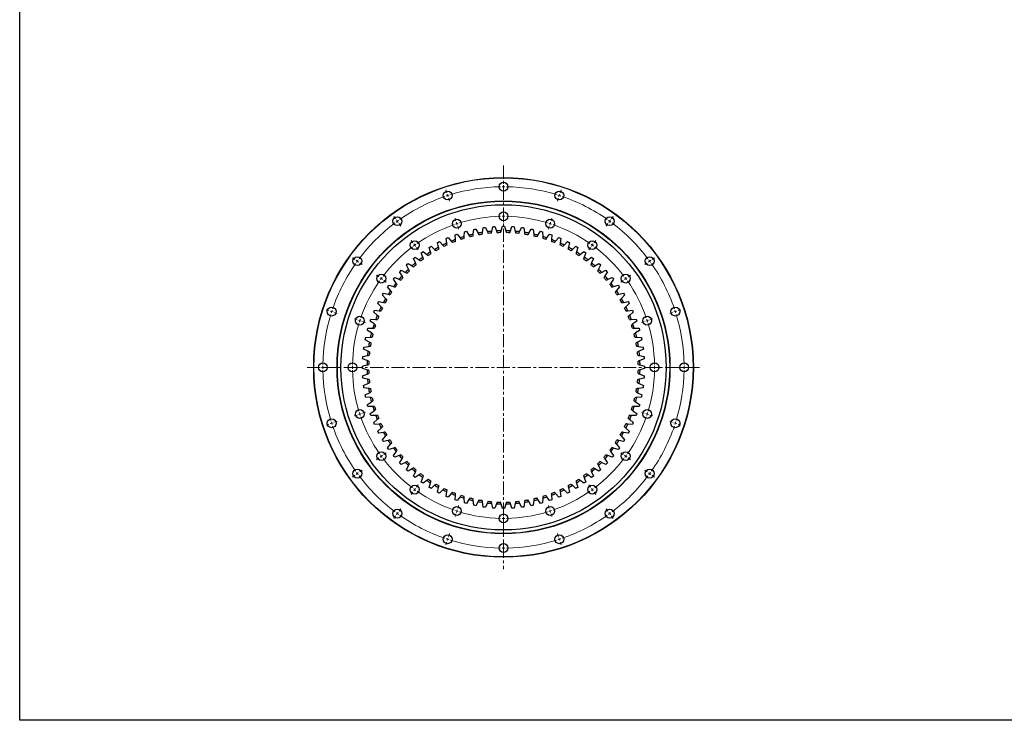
# Model space of a CAD drawing. Header units: millimetres. Extents: x -84 to 3240, y 8367 to 10823.
# Tile 1 of 7: x -84 to 1578, y 8367 to 9549. Entities that reach past the tile are written whole.
import ezdxf

# ---------------------------------------------------------------- set-up
doc = ezdxf.new("R2010")
doc.units = ezdxf.units.MM
doc.header["$LTSCALE"] = 10
doc.linetypes.add('CENTER', pattern=[10.16, 6.35, -1.27, 1.27, -1.27])

msp = doc.modelspace()

# ---------------------------------------------------------------- linework, layer by layer
at = {"linetype": 'CENTER', "lineweight": 18, "ltscale": 0.35}
for p, q in [((732.5, 9303.3), (732.5, 8621.9)), ((400.9, 8962.6), (1064, 8962.6))]:
    msp.add_line(p, q, dxfattribs=at)
at = {"color": 0, "linetype": 'Continuous', "lineweight": 18}
for p, q in [((732.5, 9272.6), (732.5, 9277.6)), ((636.7, 9257.4), (635.1, 9262.2)), ((732.5, 9267.6), (732.5, 9270.1)), ((732.5, 9267.6), (732.5, 9265.1)), ((732.5, 9262.6), (732.5, 9257.6)), ((828.2, 9257.4), (829.8, 9262.2)), ((638.2, 9252.7), (637.4, 9255)), ((638.2, 9252.7), (639, 9250.3)), ((639.7, 9247.9), (641.3, 9243.1)), ((825.2, 9247.9), (823.6, 9243.1)), ((826.7, 9252.7), (825.9, 9250.3)), ((826.7, 9252.7), (827.5, 9255)), ((732.5, 9222.6), (732.5, 9227.6)), ((550.2, 9213.4), (547.3, 9217.4)), ((553.2, 9209.3), (551.7, 9211.4)), ((553.2, 9209.3), (554.6, 9207.3)), ((652.1, 9209.9), (650.6, 9214.6)), ((732.5, 9217.6), (732.5, 9220.1)), ((732.5, 9217.6), (732.5, 9215.1)), ((732.5, 9212.6), (732.5, 9207.6)), ((812.8, 9209.9), (814.3, 9214.6)), ((911.7, 9209.3), (910.3, 9207.3)), ((911.7, 9209.3), (913.2, 9211.4)), ((914.7, 9213.4), (917.6, 9217.4)), ((556.1, 9205.3), (559.1, 9201.2)), ((653.7, 9205.1), (652.9, 9207.5)), ((653.7, 9205.1), (654.4, 9202.7)), ((655.2, 9200.3), (656.7, 9195.6)), ((809.7, 9200.3), (808.2, 9195.6)), ((811.3, 9205.1), (810.5, 9202.7)), ((811.3, 9205.1), (812, 9207.5)), ((908.8, 9205.3), (905.8, 9201.2)), ((579.6, 9172.9), (576.7, 9177)), ((885.3, 9172.9), (888.2, 9177)), ((582.6, 9168.9), (581.1, 9170.9)), ((582.6, 9168.9), (584, 9166.9)), ((585.5, 9164.8), (588.4, 9160.8)), ((879.4, 9164.8), (876.5, 9160.8)), ((882.3, 9168.9), (880.9, 9166.9)), ((882.3, 9168.9), (883.8, 9170.9)), ((481.7, 9144.8), (477.6, 9147.7)), ((485.7, 9141.9), (483.7, 9143.3)), ((979.2, 9141.9), (981.2, 9143.3)), ((983.2, 9144.8), (987.3, 9147.7)), ((485.7, 9141.9), (487.7, 9140.4)), ((489.7, 9138.9), (493.8, 9136)), ((975.2, 9138.9), (971.1, 9136)), ((979.2, 9141.9), (977.2, 9140.4)), ((522.1, 9115.4), (518.1, 9118.3)), ((526.2, 9112.5), (524.1, 9113.9)), ((526.2, 9112.5), (528.2, 9111)), ((530.2, 9109.5), (534.2, 9106.6)), ((934.7, 9109.5), (930.7, 9106.6)), ((938.8, 9112.5), (936.7, 9111)), ((938.8, 9112.5), (940.8, 9113.9)), ((942.8, 9115.4), (946.8, 9118.3)), ((437.6, 9058.4), (432.9, 9059.9)), ((1027.3, 9058.4), (1032, 9059.9)), ((442.4, 9056.8), (440, 9057.6)), ((442.4, 9056.8), (444.8, 9056.1)), ((447.1, 9055.3), (451.9, 9053.7)), ((485.2, 9042.9), (480.4, 9044.5)), ((979.7, 9042.9), (984.5, 9044.5)), ((1017.8, 9055.3), (1013, 9053.7)), ((1022.5, 9056.8), (1020.1, 9056.1)), ((1022.5, 9056.8), (1024.9, 9057.6)), ((489.9, 9041.4), (487.6, 9042.2)), ((489.9, 9041.4), (492.3, 9040.6)), ((494.7, 9039.8), (499.4, 9038.3)), ((970.2, 9039.8), (965.5, 9038.3)), ((975, 9041.4), (972.6, 9040.6)), ((975, 9041.4), (977.4, 9042.2)), ((422.5, 8962.6), (417.5, 8962.6)), ((427.5, 8962.6), (425, 8962.6)), ((427.5, 8962.6), (430, 8962.6)), ((432.5, 8962.6), (437.5, 8962.6)), ((472.5, 8962.6), (467.5, 8962.6)), ((477.5, 8962.6), (475, 8962.6)), ((477.5, 8962.6), (480, 8962.6)), ((482.5, 8962.6), (487.5, 8962.6)), ((982.5, 8962.6), (977.5, 8962.6)), ((987.5, 8962.6), (985, 8962.6)), ((987.5, 8962.6), (990, 8962.6)), ((992.5, 8962.6), (997.5, 8962.6)), ((1032.5, 8962.6), (1027.5, 8962.6)), ((1037.5, 8962.6), (1035, 8962.6)), ((1037.5, 8962.6), (1040, 8962.6)), ((1042.5, 8962.6), (1047.5, 8962.6)), ((485.2, 8882.2), (480.4, 8880.7)), ((489.9, 8883.8), (487.6, 8883)), ((489.9, 8883.8), (492.3, 8884.6)), ((494.7, 8885.3), (499.4, 8886.9)), ((970.2, 8885.3), (965.5, 8886.9)), ((975, 8883.8), (972.6, 8884.6)), ((975, 8883.8), (977.4, 8883)), ((979.7, 8882.2), (984.5, 8880.7)), ((437.6, 8866.8), (432.9, 8865.2)), ((442.4, 8868.3), (440, 8867.6)), ((442.4, 8868.3), (444.8, 8869.1)), ((447.1, 8869.9), (451.9, 8871.4)), ((1017.8, 8869.9), (1013, 8871.4)), ((1022.5, 8868.3), (1020.1, 8869.1)), ((1022.5, 8868.3), (1024.9, 8867.6)), ((1027.3, 8866.8), (1032, 8865.2)), ((522.1, 8809.8), (518.1, 8806.8)), ((526.2, 8812.7), (524.1, 8811.2)), ((526.2, 8812.7), (528.2, 8814.2)), ((530.2, 8815.6), (534.2, 8818.6)), ((934.7, 8815.6), (930.7, 8818.6)), ((938.8, 8812.7), (936.7, 8814.2)), ((938.8, 8812.7), (940.8, 8811.2)), ((942.8, 8809.8), (946.8, 8806.8)), ((481.7, 8780.4), (477.6, 8777.4)), ((485.7, 8783.3), (483.7, 8781.8)), ((485.7, 8783.3), (487.7, 8784.8)), ((489.7, 8786.2), (493.8, 8789.2)), ((975.2, 8786.2), (971.1, 8789.2)), ((979.2, 8783.3), (977.2, 8784.8)), ((979.2, 8783.3), (981.2, 8781.8)), ((983.2, 8780.4), (987.3, 8777.4)), ((585.5, 8760.3), (588.4, 8764.4)), ((879.4, 8760.3), (876.5, 8764.4)), ((579.6, 8752.2), (576.7, 8748.2)), ((582.6, 8756.3), (581.1, 8754.3)), ((582.6, 8756.3), (584, 8758.3)), ((882.3, 8756.3), (880.9, 8758.3)), ((882.3, 8756.3), (883.8, 8754.3)), ((885.3, 8752.2), (888.2, 8748.2)), ((655.2, 8724.8), (656.7, 8729.6)), ((809.7, 8724.8), (808.2, 8729.6)), ((550.2, 8711.8), (547.3, 8707.7)), ((553.2, 8715.8), (551.7, 8713.8)), ((553.2, 8715.8), (554.6, 8717.9)), ((556.1, 8719.9), (559.1, 8723.9)), ((652.1, 8715.3), (650.6, 8710.6)), ((653.7, 8720.1), (652.9, 8717.7)), ((653.7, 8720.1), (654.4, 8722.4)), ((732.5, 8712.6), (732.5, 8717.6)), ((732.5, 8707.6), (732.5, 8710.1)), ((811.3, 8720.1), (810.5, 8722.4)), ((811.3, 8720.1), (812, 8717.7)), ((812.8, 8715.3), (814.3, 8710.6)), ((908.8, 8719.9), (905.8, 8723.9)), ((911.7, 8715.8), (910.3, 8717.9)), ((911.7, 8715.8), (913.2, 8713.8)), ((914.7, 8711.8), (917.6, 8707.7)), ((732.5, 8707.6), (732.5, 8705.1)), ((732.5, 8702.6), (732.5, 8697.6)), ((639.7, 8677.3), (641.3, 8682)), ((825.2, 8677.3), (823.6, 8682)), ((636.7, 8667.8), (635.1, 8663)), ((638.2, 8672.5), (637.4, 8670.1)), ((638.2, 8672.5), (639, 8674.9)), ((732.5, 8662.6), (732.5, 8667.6)), ((732.5, 8657.6), (732.5, 8660.1)), ((826.7, 8672.5), (825.9, 8674.9)), ((826.7, 8672.5), (827.5, 8670.1)), ((828.2, 8667.8), (829.8, 8663)), ((732.5, 8657.6), (732.5, 8655.1)), ((732.5, 8652.6), (732.5, 8647.6))]:
    msp.add_line(p, q, dxfattribs=at)
at = {"color": 7, "linetype": 'Continuous', "lineweight": 25}
for p, q in [((668.2, 9191.9), (670, 9192.4)), ((670, 9192.4), (674.2, 9185.6)), ((681.5, 9187.4), (682.2, 9195.4)), ((682.2, 9195.4), (684, 9195.8)), ((684, 9195.8), (685.8, 9196.1)), ((685.8, 9196.1), (689.6, 9189.1)), ((697, 9190.3), (698.2, 9198.2)), ((698.2, 9198.2), (700, 9198.5)), ((700, 9198.5), (701.9, 9198.8)), ((701.9, 9198.8), (705.2, 9191.5)), ((712.6, 9192.2), (714.3, 9200)), ((714.3, 9200), (716.2, 9200.2)), ((716.2, 9200.2), (718.1, 9200.3)), ((718.1, 9200.3), (720.8, 9192.8)), ((728.3, 9193), (730.6, 9200.7)), ((730.6, 9200.7), (732.5, 9200.7)), ((732.5, 9200.7), (734.3, 9200.7)), ((734.3, 9200.7), (736.6, 9193)), ((744.1, 9192.8), (746.8, 9200.3)), ((746.8, 9200.3), (748.7, 9200.2)), ((748.7, 9200.2), (750.6, 9200)), ((750.6, 9200), (752.3, 9192.2)), ((759.7, 9191.5), (763, 9198.8)), ((763, 9198.8), (764.9, 9198.5)), ((764.9, 9198.5), (766.7, 9198.2)), ((766.7, 9198.2), (767.9, 9190.3)), ((775.3, 9189.1), (779.1, 9196.1)), ((779.1, 9196.1), (780.9, 9195.8)), ((780.9, 9195.8), (782.7, 9195.4)), ((782.7, 9195.4), (783.4, 9187.4)), ((790.7, 9185.6), (794.9, 9192.4)), ((794.9, 9192.4), (796.7, 9191.9)), ((635.9, 9180.3), (637.6, 9181)), ((636.9, 9172.3), (635.9, 9180.3)), ((637.6, 9181), (639.3, 9181.8)), ((639.3, 9181.8), (644.4, 9175.6)), ((650.9, 9186.3), (652.7, 9187)), ((651.4, 9178.4), (650.9, 9186.3)), ((652.7, 9187), (654.5, 9187.6)), ((654.5, 9187.6), (659.2, 9181.1)), ((666.3, 9183.4), (666.4, 9191.4)), ((666.4, 9191.4), (668.2, 9191.9)), ((796.7, 9191.9), (798.5, 9191.4)), ((798.5, 9191.4), (798.6, 9183.4)), ((805.7, 9181.1), (810.4, 9187.6)), ((810.4, 9187.6), (812.2, 9187)), ((812.2, 9187), (814, 9186.3)), ((814, 9186.3), (813.5, 9178.4)), ((820.5, 9175.6), (825.6, 9181.8)), ((825.6, 9181.8), (827.3, 9181)), ((827.3, 9181), (829.1, 9180.3)), ((829.1, 9180.3), (828.1, 9172.3)), ((607.1, 9165.1), (608.7, 9166.1)), ((609.2, 9157.4), (607.1, 9165.1)), ((608.7, 9166.1), (610.3, 9167)), ((610.3, 9167), (616.2, 9161.6)), ((621.2, 9173.2), (622.9, 9174)), ((622.8, 9165.3), (621.2, 9173.2)), ((622.9, 9174), (624.6, 9174.9)), ((624.6, 9174.9), (630.1, 9169.1)), ((834.8, 9169.1), (840.3, 9174.9)), ((840.3, 9174.9), (842, 9174)), ((842, 9174), (843.7, 9173.2)), ((843.7, 9173.2), (842.1, 9165.3)), ((848.7, 9161.6), (854.6, 9167)), ((854.6, 9167), (856.2, 9166.1)), ((857.8, 9165.1), (855.7, 9157.4)), ((856.2, 9166.1), (857.8, 9165.1)), ((580.7, 9146.1), (582.2, 9147.3)), ((583.8, 9138.8), (580.7, 9146.1)), ((582.2, 9147.3), (583.6, 9148.5)), ((583.6, 9148.5), (590.2, 9144)), ((593.6, 9156.1), (595.1, 9157.2)), ((596.2, 9148.5), (593.6, 9156.1)), ((595.1, 9157.2), (596.7, 9158.2)), ((596.7, 9158.2), (602.9, 9153.2)), ((862, 9153.2), (868.2, 9158.2)), ((868.2, 9158.2), (869.8, 9157.2)), ((871.3, 9156.1), (868.7, 9148.5)), ((869.8, 9157.2), (871.3, 9156.1)), ((874.7, 9144), (881.3, 9148.5)), ((884.2, 9146.1), (881.1, 9138.8)), ((881.3, 9148.5), (882.8, 9147.3)), ((882.8, 9147.3), (884.2, 9146.1)), ((558.4, 9125.1), (559.7, 9126.5)), ((559.7, 9126.5), (566.8, 9122.9)), ((568.5, 9135.3), (569.9, 9136.6)), ((572.1, 9128.2), (568.5, 9135.3)), ((569.9, 9136.6), (571.3, 9137.9)), ((571.3, 9137.9), (578.2, 9133.8)), ((886.7, 9133.8), (893.6, 9137.9)), ((896.4, 9135.3), (892.8, 9128.2)), ((893.6, 9137.9), (895, 9136.6)), ((895, 9136.6), (896.4, 9135.3)), ((898.1, 9122.9), (905.2, 9126.5)), ((905.2, 9126.5), (906.5, 9125.1)), ((546.5, 9111.4), (547.7, 9112.9)), ((551.1, 9104.8), (546.5, 9111.4)), ((547.7, 9112.9), (548.9, 9114.3)), ((548.9, 9114.3), (556.3, 9111.2)), ((557.1, 9123.8), (558.4, 9125.1)), ((561.2, 9116.9), (557.1, 9123.8)), ((907.8, 9123.8), (903.7, 9116.9)), ((906.5, 9125.1), (907.8, 9123.8)), ((908.6, 9111.2), (916, 9114.3)), ((918.4, 9111.4), (913.8, 9104.8)), ((916, 9114.3), (917.2, 9112.9)), ((917.2, 9112.9), (918.4, 9111.4)), ((536.8, 9098.4), (537.9, 9099.9)), ((541.8, 9092.1), (536.8, 9098.4)), ((537.9, 9099.9), (539, 9101.4)), ((539, 9101.4), (546.6, 9098.9)), ((918.4, 9098.9), (925.9, 9101.4)), ((928.1, 9098.4), (923.1, 9092.1)), ((925.9, 9101.4), (927, 9099.9)), ((927, 9099.9), (928.1, 9098.4)), ((528, 9084.7), (529, 9086.3)), ((533.4, 9078.8), (528, 9084.7)), ((529, 9086.3), (530, 9087.9)), ((530, 9087.9), (537.7, 9085.9)), ((927.2, 9085.9), (934.9, 9087.9)), ((936.9, 9084.7), (931.5, 9078.8)), ((934.9, 9087.9), (935.9, 9086.3)), ((935.9, 9086.3), (936.9, 9084.7)), ((514, 9057.5), (514.8, 9059.2)), ((514.8, 9059.2), (522.7, 9058.2)), ((520.1, 9070.5), (521, 9072.2)), ((525.9, 9064.9), (520.1, 9070.5)), ((521, 9072.2), (521.9, 9073.8)), ((521.9, 9073.8), (529.7, 9072.3)), ((935.2, 9072.3), (943, 9073.8)), ((944.8, 9070.5), (939, 9064.9)), ((942.2, 9058.2), (950.1, 9059.2)), ((943, 9073.8), (943.9, 9072.2)), ((943.9, 9072.2), (944.8, 9070.5)), ((950.1, 9059.2), (950.9, 9057.5)), ((508, 9042.3), (508.7, 9044.1)), ((508.7, 9044.1), (516.7, 9043.6)), ((513.3, 9055.7), (514, 9057.5)), ((519.4, 9050.6), (513.3, 9055.7)), ((951.6, 9055.7), (945.5, 9050.6)), ((948.2, 9043.6), (956.2, 9044.1)), ((950.9, 9057.5), (951.6, 9055.7)), ((956.2, 9044.1), (956.9, 9042.3)), ((502.6, 9025), (503.1, 9026.8)), ((503.1, 9026.8), (503.7, 9028.6)), ((503.7, 9028.6), (511.6, 9028.7)), ((507.4, 9040.6), (508, 9042.3)), ((513.9, 9035.9), (507.4, 9040.6)), ((957.5, 9040.6), (951, 9035.9)), ((953.3, 9028.7), (961.3, 9028.6)), ((956.9, 9042.3), (957.5, 9040.6)), ((961.3, 9028.6), (961.8, 9026.8)), ((961.8, 9026.8), (962.3, 9025)), ((498.9, 9009.2), (499.3, 9011)), ((506, 9005.4), (498.9, 9009.2)), ((499.3, 9011), (499.7, 9012.9)), ((499.7, 9012.9), (507.7, 9013.5)), ((509.4, 9020.8), (502.6, 9025)), ((962.3, 9025), (955.5, 9020.8)), ((957.3, 9013.5), (965.2, 9012.9)), ((966, 9009.2), (958.9, 9005.4)), ((965.2, 9012.9), (965.6, 9011)), ((965.6, 9011), (966, 9009.2)), ((496.3, 8993.1), (496.5, 8995)), ((503.6, 8989.9), (496.3, 8993.1)), ((496.5, 8995), (496.8, 8996.9)), ((496.8, 8996.9), (504.7, 8998.1)), ((960.2, 8998.1), (968.1, 8996.9)), ((968.6, 8993.1), (961.3, 8989.9)), ((968.1, 8996.9), (968.4, 8995)), ((968.4, 8995), (968.6, 8993.1)), ((494.7, 8977), (494.9, 8978.8)), ((502.2, 8974.2), (494.7, 8977)), ((494.9, 8978.8), (495, 8980.7)), ((495, 8980.7), (502.8, 8982.4)), ((962.1, 8982.4), (969.9, 8980.7)), ((970.2, 8977), (962.7, 8974.2)), ((969.9, 8980.7), (970.1, 8978.8)), ((970.1, 8978.8), (970.2, 8977)), ((494.3, 8964.5), (502, 8966.7)), ((494.3, 8962.6), (494.3, 8964.5)), ((494.3, 8960.7), (494.3, 8962.6)), ((502, 8958.5), (494.3, 8960.7)), ((962.9, 8966.7), (970.6, 8964.5)), ((970.6, 8960.7), (962.9, 8958.5)), ((970.6, 8964.5), (970.6, 8962.6)), ((970.6, 8962.6), (970.6, 8960.7)), ((494.7, 8948.2), (502.2, 8951)), ((494.9, 8946.3), (494.7, 8948.2)), ((495, 8944.5), (494.9, 8946.3)), ((502.8, 8942.7), (495, 8944.5)), ((969.9, 8944.5), (962.1, 8942.7)), ((962.7, 8951), (970.2, 8948.2)), ((970.1, 8946.3), (969.9, 8944.5)), ((970.2, 8948.2), (970.1, 8946.3)), ((496.3, 8932), (503.6, 8935.3)), ((496.5, 8930.2), (496.3, 8932)), ((496.8, 8928.3), (496.5, 8930.2)), ((504.7, 8927.1), (496.8, 8928.3)), ((968.1, 8928.3), (960.2, 8927.1)), ((961.3, 8935.3), (968.6, 8932)), ((968.4, 8930.2), (968.1, 8928.3)), ((968.6, 8932), (968.4, 8930.2)), ((498.9, 8916), (506, 8919.7)), ((499.3, 8914.1), (498.9, 8916)), ((499.7, 8912.3), (499.3, 8914.1)), ((507.7, 8911.7), (499.7, 8912.3)), ((965.2, 8912.3), (957.3, 8911.7)), ((958.9, 8919.7), (966, 8916)), ((965.6, 8914.1), (965.2, 8912.3)), ((966, 8916), (965.6, 8914.1)), ((502.6, 8900.1), (509.4, 8904.4)), ((503.1, 8898.3), (502.6, 8900.1)), ((503.7, 8896.5), (503.1, 8898.3)), ((511.6, 8896.4), (503.7, 8896.5)), ((961.3, 8896.5), (953.3, 8896.4)), ((955.5, 8904.4), (962.3, 8900.1)), ((961.8, 8898.3), (961.3, 8896.5)), ((962.3, 8900.1), (961.8, 8898.3)), ((507.4, 8884.6), (513.9, 8889.3)), ((508, 8882.8), (507.4, 8884.6)), ((508.7, 8881.1), (508, 8882.8)), ((516.7, 8881.5), (508.7, 8881.1)), ((956.2, 8881.1), (948.2, 8881.5)), ((951, 8889.3), (957.5, 8884.6)), ((956.9, 8882.8), (956.2, 8881.1)), ((957.5, 8884.6), (956.9, 8882.8)), ((513.3, 8869.4), (519.4, 8874.6)), ((514, 8867.7), (513.3, 8869.4)), ((514.8, 8866), (514, 8867.7)), ((522.7, 8867), (514.8, 8866)), ((520.1, 8854.7), (525.9, 8860.2)), ((939, 8860.2), (944.8, 8854.7)), ((950.1, 8866), (942.2, 8867)), ((945.5, 8874.6), (951.6, 8869.4)), ((950.9, 8867.7), (950.1, 8866)), ((951.6, 8869.4), (950.9, 8867.7)), ((521, 8853), (520.1, 8854.7)), ((521.9, 8851.4), (521, 8853)), ((529.7, 8852.9), (521.9, 8851.4)), ((528, 8840.5), (533.4, 8846.4)), ((931.5, 8846.4), (936.9, 8840.5)), ((943, 8851.4), (935.2, 8852.9)), ((943.9, 8853), (943, 8851.4)), ((944.8, 8854.7), (943.9, 8853)), ((529, 8838.8), (528, 8840.5)), ((530, 8837.2), (529, 8838.8)), ((537.7, 8839.3), (530, 8837.2)), ((536.8, 8826.8), (541.8, 8833.1)), ((537.9, 8825.2), (536.8, 8826.8)), ((546.6, 8826.3), (539, 8823.7)), ((925.9, 8823.7), (918.4, 8826.3)), ((923.1, 8833.1), (928.1, 8826.8)), ((928.1, 8826.8), (927, 8825.2)), ((934.9, 8837.2), (927.2, 8839.3)), ((935.9, 8838.8), (934.9, 8837.2)), ((936.9, 8840.5), (935.9, 8838.8)), ((539, 8823.7), (537.9, 8825.2)), ((546.5, 8813.8), (551.1, 8820.3)), ((547.7, 8812.3), (546.5, 8813.8)), ((548.9, 8810.8), (547.7, 8812.3)), ((556.3, 8813.9), (548.9, 8810.8)), ((916, 8810.8), (908.6, 8813.9)), ((913.8, 8820.3), (918.4, 8813.8)), ((917.2, 8812.3), (916, 8810.8)), ((918.4, 8813.8), (917.2, 8812.3)), ((927, 8825.2), (925.9, 8823.7)), ((557.1, 8801.4), (561.2, 8808.3)), ((558.4, 8800), (557.1, 8801.4)), ((559.7, 8798.7), (558.4, 8800)), ((566.8, 8802.3), (559.7, 8798.7)), ((568.5, 8789.8), (572.1, 8797)), ((892.8, 8797), (896.4, 8789.8)), ((905.2, 8798.7), (898.1, 8802.3)), ((903.7, 8808.3), (907.8, 8801.4)), ((906.5, 8800), (905.2, 8798.7)), ((907.8, 8801.4), (906.5, 8800)), ((569.9, 8788.5), (568.5, 8789.8)), ((571.3, 8787.3), (569.9, 8788.5)), ((578.2, 8791.3), (571.3, 8787.3)), ((580.7, 8779), (583.8, 8786.4)), ((582.2, 8777.8), (580.7, 8779)), ((583.6, 8776.7), (582.2, 8777.8)), ((590.2, 8781.2), (583.6, 8776.7)), ((593.6, 8769.1), (596.2, 8776.7)), ((868.7, 8776.7), (871.3, 8769.1)), ((881.3, 8776.7), (874.7, 8781.2)), ((881.1, 8786.4), (884.2, 8779)), ((882.8, 8777.8), (881.3, 8776.7)), ((884.2, 8779), (882.8, 8777.8)), ((893.6, 8787.3), (886.7, 8791.3)), ((895, 8788.5), (893.6, 8787.3)), ((896.4, 8789.8), (895, 8788.5)), ((595.1, 8768), (593.6, 8769.1)), ((596.7, 8766.9), (595.1, 8768)), ((602.9, 8771.9), (596.7, 8766.9)), ((607.1, 8760.1), (609.2, 8767.8)), ((608.7, 8759.1), (607.1, 8760.1)), ((616.2, 8763.5), (610.3, 8758.1)), ((621.2, 8752), (622.8, 8759.9)), ((842.1, 8759.9), (843.7, 8752)), ((854.6, 8758.1), (848.7, 8763.5)), ((855.7, 8767.8), (857.8, 8760.1)), ((857.8, 8760.1), (856.2, 8759.1)), ((868.2, 8766.9), (862, 8771.9)), ((869.8, 8768), (868.2, 8766.9)), ((871.3, 8769.1), (869.8, 8768)), ((610.3, 8758.1), (608.7, 8759.1)), ((622.9, 8751.1), (621.2, 8752)), ((624.6, 8750.3), (622.9, 8751.1)), ((630.1, 8756.1), (624.6, 8750.3)), ((635.9, 8744.9), (636.9, 8752.8)), ((637.6, 8744.1), (635.9, 8744.9)), ((639.3, 8743.4), (637.6, 8744.1)), ((644.4, 8749.6), (639.3, 8743.4)), ((650.9, 8738.8), (651.4, 8746.8)), ((659.2, 8744), (654.5, 8737.6)), ((810.4, 8737.6), (805.7, 8744)), ((813.5, 8746.8), (814, 8738.8)), ((825.6, 8743.4), (820.5, 8749.6)), ((827.3, 8744.1), (825.6, 8743.4)), ((829.1, 8744.9), (827.3, 8744.1)), ((828.1, 8752.8), (829.1, 8744.9)), ((840.3, 8750.3), (834.8, 8756.1)), ((842, 8751.1), (840.3, 8750.3)), ((843.7, 8752), (842, 8751.1)), ((856.2, 8759.1), (854.6, 8758.1)), ((652.7, 8738.2), (650.9, 8738.8)), ((654.5, 8737.6), (652.7, 8738.2)), ((666.4, 8733.8), (666.3, 8741.8)), ((668.2, 8733.3), (666.4, 8733.8)), ((670, 8732.8), (668.2, 8733.3)), ((674.2, 8739.6), (670, 8732.8)), ((682.2, 8729.8), (681.5, 8737.8)), ((684, 8729.4), (682.2, 8729.8)), ((685.8, 8729), (684, 8729.4)), ((689.6, 8736.1), (685.8, 8729)), ((698.2, 8726.9), (697, 8734.8)), ((700, 8726.6), (698.2, 8726.9)), ((701.9, 8726.4), (700, 8726.6)), ((705.2, 8733.7), (701.9, 8726.4)), ((714.3, 8725.1), (712.6, 8732.9)), ((720.8, 8732.4), (718.1, 8724.9)), ((730.6, 8724.4), (728.3, 8732.1)), ((736.6, 8732.1), (734.3, 8724.4)), ((746.8, 8724.9), (744.1, 8732.4)), ((752.3, 8732.9), (750.6, 8725.1)), ((763, 8726.4), (759.7, 8733.7)), ((764.9, 8726.6), (763, 8726.4)), ((766.7, 8726.9), (764.9, 8726.6)), ((767.9, 8734.8), (766.7, 8726.9)), ((779.1, 8729), (775.3, 8736.1)), ((780.9, 8729.4), (779.1, 8729)), ((782.7, 8729.8), (780.9, 8729.4)), ((783.4, 8737.8), (782.7, 8729.8)), ((794.9, 8732.8), (790.7, 8739.6)), ((796.7, 8733.3), (794.9, 8732.8)), ((798.5, 8733.8), (796.7, 8733.3)), ((798.6, 8741.8), (798.5, 8733.8)), ((812.2, 8738.2), (810.4, 8737.6)), ((814, 8738.8), (812.2, 8738.2)), ((716.2, 8725), (714.3, 8725.1)), ((718.1, 8724.9), (716.2, 8725)), ((732.5, 8724.4), (730.6, 8724.4)), ((734.3, 8724.4), (732.5, 8724.4)), ((748.7, 8725), (746.8, 8724.9)), ((750.6, 8725.1), (748.7, 8725))]:
    msp.add_line(p, q, dxfattribs=at)
msp.add_lwpolyline([(-84.3, 10823), (3240.1, 10823), (3240.1, 8366.9), (-84.3, 8366.9)], close=True)
for centre, radius in [((732.5, 8962.6), 320.5), ((732.5, 8962.6), 320), ((732.5, 9267.6), 7.5), ((638.2, 9252.7), 7.5), ((826.7, 9252.7), 7.5), ((732.5, 8962.6), 281), ((732.5, 8962.6), 280.5), ((732.5, 8962.6), 274.5), ((553.2, 9209.3), 7.5), ((653.7, 9205.1), 7.5), ((732.5, 9217.6), 7.5), ((811.3, 9205.1), 7.5), ((911.7, 9209.3), 7.5), ((582.6, 9168.9), 7.5), ((882.3, 9168.9), 7.5), ((485.7, 9141.9), 7.5), ((979.2, 9141.9), 7.5), ((526.2, 9112.5), 7.5), ((938.8, 9112.5), 7.5), ((442.4, 9056.8), 7.5), ((1022.5, 9056.8), 7.5), ((489.9, 9041.4), 7.5), ((975, 9041.4), 7.5), ((427.5, 8962.6), 7.5), ((477.5, 8962.6), 7.5), ((987.5, 8962.6), 7.5), ((1037.5, 8962.6), 7.5), ((489.9, 8883.8), 7.5), ((975, 8883.8), 7.5), ((442.4, 8868.3), 7.5), ((1022.5, 8868.3), 7.5), ((526.2, 8812.7), 7.5), ((938.8, 8812.7), 7.5), ((485.7, 8783.3), 7.5), ((979.2, 8783.3), 7.5), ((582.6, 8756.3), 7.5), ((882.3, 8756.3), 7.5), ((653.7, 8720.1), 7.5), ((811.3, 8720.1), 7.5), ((553.2, 8715.8), 7.5), ((732.5, 8707.6), 7.5), ((911.7, 8715.8), 7.5), ((638.2, 8672.5), 7.5), ((826.7, 8672.5), 7.5), ((732.5, 8657.6), 7.5)]:
    msp.add_circle(centre, radius, dxfattribs=at)
at = {"color": 0, "linetype": 'Continuous', "lineweight": 18}
for radius, start, end in [(305, 90.9393, 107.0607), (305, 90, 90.4696), (305, 89.5304, 90), (305, 72.9393, 89.0607), (305, 108.9393, 125.0607), (305, 108, 108.4696), (305, 107.5304, 108), (305, 72, 72.4696), (305, 71.5304, 72), (305, 54.9393, 71.0607), (305, 126, 126.4696), (305, 125.5304, 126), (255, 91.1234, 106.8766), (255, 90, 90.5617), (255, 89.4383, 90), (255, 73.1234, 88.8766), (305, 54, 54.4696), (305, 53.5304, 54), (305, 126.9393, 143.0607), (255, 109.1234, 124.8766), (255, 108, 108.5617), (255, 107.4383, 108), (255, 72, 72.5617), (255, 71.4383, 72), (255, 55.1234, 70.8766), (305, 36.9393, 53.0607), (255, 127.1234, 142.8766), (255, 126, 126.5617), (255, 125.4383, 126), (255, 54, 54.5617), (255, 53.4383, 54), (255, 37.1234, 52.8766), (305, 143.5304, 144), (305, 36, 36.4696), (305, 144.9393, 161.0607), (305, 144, 144.4696), (305, 35.5304, 36), (305, 18.9393, 35.0607), (255, 144, 144.5617), (255, 143.4383, 144), (255, 36, 36.5617), (255, 35.4383, 36), (255, 145.1234, 160.8766), (255, 19.1234, 34.8766), (305, 161.5304, 162), (305, 18, 18.4696), (305, 162.9393, 179.0607), (305, 162, 162.4696), (255, 161.4383, 162), (255, 18, 18.5617), (305, 17.5304, 18), (305, 0.9393, 17.0607), (255, 163.1234, 178.8766), (255, 162, 162.5617), (255, 17.4383, 18), (255, 1.1234, 16.8766), (305, 179.5304, 180), (305, 180, 180.4696), (255, 179.4383, 180), (255, 180, 180.5617), (255, 0, 0.5617), (255, 359.4383, 0), (305, 0, 0.4696), (305, 359.5304, 0), (305, 180.9393, 197.0607), (255, 181.1234, 196.8766), (255, 343.1234, 358.8766), (305, 342.9393, 359.0607), (255, 197.4383, 198), (255, 198, 198.5617), (255, 199.1234, 214.8766), (255, 325.1234, 340.8766), (255, 341.4383, 342), (255, 342, 342.5617), (305, 197.5304, 198), (305, 198, 198.4696), (305, 198.9393, 215.0607), (305, 324.9393, 341.0607), (305, 341.5304, 342), (305, 342, 342.4696), (255, 215.4383, 216), (255, 216, 216.5617), (255, 323.4383, 324), (255, 324, 324.5617), (255, 217.1234, 232.8766), (255, 307.1234, 322.8766), (305, 215.5304, 216), (305, 216, 216.4696), (305, 216.9393, 233.0607), (305, 306.9393, 323.0607), (305, 323.5304, 324), (305, 324, 324.4696), (255, 233.4383, 234), (255, 234, 234.5617), (255, 235.1234, 250.8766), (255, 289.1234, 304.8766), (255, 305.4383, 306), (255, 306, 306.5617), (305, 233.5304, 234), (305, 234, 234.4696), (305, 234.9393, 251.0607), (255, 251.4383, 252), (255, 252, 252.5617), (255, 253.1234, 268.8766), (255, 271.1234, 286.8766), (255, 287.4383, 288), (255, 288, 288.5617), (305, 288.9393, 305.0607), (305, 305.5304, 306), (305, 306, 306.4696), (255, 269.4383, 270), (255, 270, 270.5617), (305, 251.5304, 252), (305, 252, 252.4696), (305, 252.9393, 269.0607), (305, 270.9393, 287.0607), (305, 287.5304, 288), (305, 288, 288.4696), (305, 269.5304, 270), (305, 270, 270.4696)]:
    msp.add_arc((732.5, 8962.6), radius, start, end, dxfattribs=at)
at = {"color": 7, "linetype": 'Continuous', "lineweight": 25}
for radius, start, end in [(230.5, 94.9391, 96.8001), (230.5, 91.026, 92.887), (230.5, 87.113, 88.974), (230.5, 83.1999, 85.0609), (230.5, 110.5912, 112.4522), (230.5, 106.6782, 108.5392), (227.5, 106.9144, 108.303), (230.5, 102.7651, 104.6262), (227.5, 103.0014, 104.3899), (230.5, 98.8521, 100.7131), (227.5, 99.0883, 100.4769), (227.5, 95.1753, 96.5639), (227.5, 91.2622, 92.6508), (227.5, 87.3492, 88.7378), (227.5, 83.4361, 84.8247), (230.5, 79.2869, 81.1479), (227.5, 79.5231, 80.9117), (230.5, 75.3738, 77.2349), (227.5, 75.6101, 76.9986), (230.5, 71.4608, 73.3218), (227.5, 71.697, 73.0856), (230.5, 67.5478, 69.4088), (230.5, 118.4173, 120.2783), (227.5, 118.6535, 120.0421), (230.5, 114.5043, 116.3653), (227.5, 114.7405, 116.1291), (227.5, 110.8275, 112.216), (227.5, 67.784, 69.1725), (227.5, 63.8709, 65.2595), (230.5, 63.6347, 65.4957), (227.5, 59.9579, 61.3465), (230.5, 59.7217, 61.5827), (230.5, 126.2434, 128.1044), (227.5, 126.4796, 127.8682), (230.5, 122.3304, 124.1914), (227.5, 122.5666, 123.9552), (227.5, 56.0448, 57.4334), (230.5, 55.8086, 57.6696), (227.5, 52.1318, 53.5204), (230.5, 51.8956, 53.7566), (230.5, 134.0695, 135.9305), (230.5, 130.1564, 132.0175), (227.5, 130.3927, 131.7812), (227.5, 48.2188, 49.6073), (230.5, 47.9825, 49.8436), (230.5, 44.0695, 45.9305), (230.5, 137.9825, 139.8436), (227.5, 138.2188, 139.6073), (227.5, 134.3057, 135.6943), (227.5, 44.3057, 45.6943), (227.5, 40.3927, 41.7812), (230.5, 40.1564, 42.0175), (230.5, 141.8956, 143.7566), (227.5, 142.1318, 143.5204), (227.5, 36.4796, 37.8682), (230.5, 36.2434, 38.1044), (230.5, 149.7217, 151.5827), (227.5, 149.9579, 151.3465), (230.5, 145.8086, 147.6696), (227.5, 146.0448, 147.4334), (227.5, 32.5666, 33.9552), (230.5, 32.3304, 34.1914), (227.5, 28.6535, 30.0421), (230.5, 28.4173, 30.2783), (230.5, 153.6347, 155.4957), (227.5, 153.8709, 155.2595), (227.5, 24.7405, 26.1291), (230.5, 24.5043, 26.3653), (230.5, 157.5478, 159.4088), (227.5, 157.784, 159.1725), (227.5, 20.8275, 22.216), (230.5, 20.5912, 22.4522), (230.5, 161.4608, 163.3218), (227.5, 161.697, 163.0856), (227.5, 16.9144, 18.303), (230.5, 16.6782, 18.5392), (230.5, 165.3738, 167.2349), (227.5, 165.6101, 166.9986), (227.5, 13.0014, 14.3899), (230.5, 12.7651, 14.6262), (230.5, 169.2869, 171.1479), (227.5, 169.5231, 170.9117), (227.5, 9.0883, 10.4769), (230.5, 8.8521, 10.7131), (230.5, 173.1999, 175.0609), (227.5, 173.4361, 174.8247), (227.5, 5.1753, 6.5639), (230.5, 4.9391, 6.8001), (230.5, 177.113, 178.974), (227.5, 177.3492, 178.7378), (227.5, 1.2622, 2.6508), (230.5, 1.026, 2.887), (230.5, 181.026, 182.887), (230.5, 184.9391, 186.8001), (227.5, 181.2622, 182.6508), (227.5, 357.3492, 358.7378), (230.5, 353.1999, 355.0609), (230.5, 357.113, 358.974), (230.5, 188.8521, 190.7131), (227.5, 185.1753, 186.5639), (227.5, 189.0883, 190.4769), (227.5, 349.5231, 350.9117), (227.5, 353.4361, 354.8247), (230.5, 349.2869, 351.1479), (230.5, 192.7651, 194.6262), (227.5, 193.0014, 194.3899), (227.5, 345.6101, 346.9986), (230.5, 345.3738, 347.2349), (230.5, 196.6782, 198.5392), (227.5, 196.9144, 198.303), (227.5, 341.697, 343.0856), (230.5, 341.4608, 343.3218), (230.5, 200.5912, 202.4522), (227.5, 200.8275, 202.216), (227.5, 337.784, 339.1725), (230.5, 337.5478, 339.4088), (230.5, 204.5043, 206.3653), (227.5, 204.7405, 206.1291), (227.5, 333.8709, 335.2595), (230.5, 333.6347, 335.4957), (230.5, 208.4173, 210.2783), (227.5, 208.6535, 210.0421), (227.5, 329.9579, 331.3465), (230.5, 329.7217, 331.5827), (230.5, 212.3304, 214.1914), (227.5, 212.5666, 213.9552), (230.5, 216.2434, 218.1044), (227.5, 216.4796, 217.8682), (227.5, 322.1318, 323.5204), (230.5, 321.8956, 323.7566), (227.5, 326.0448, 327.4334), (230.5, 325.8086, 327.6696), (230.5, 220.1564, 222.0175), (227.5, 220.3927, 221.7812), (227.5, 318.2188, 319.6073), (230.5, 317.9825, 319.8436), (230.5, 224.0695, 225.9305), (227.5, 224.3057, 225.6943), (227.5, 314.3057, 315.6943), (230.5, 314.0695, 315.9305), (230.5, 227.9825, 229.8436), (227.5, 228.2188, 229.6073), (230.5, 231.8956, 233.7566), (227.5, 232.1318, 233.5204), (227.5, 306.4796, 307.8682), (230.5, 306.2434, 308.1044), (227.5, 310.3927, 311.7812), (230.5, 310.1564, 312.0175), (230.5, 235.8086, 237.6696), (227.5, 236.0448, 237.4334), (230.5, 239.7217, 241.5827), (227.5, 239.9579, 241.3465), (227.5, 298.6535, 300.0421), (230.5, 298.4173, 300.2783), (227.5, 302.5666, 303.9552), (230.5, 302.3304, 304.1914), (230.5, 243.6347, 245.4957), (227.5, 243.8709, 245.2595), (230.5, 247.5478, 249.4088), (227.5, 247.784, 249.1725), (230.5, 251.4608, 253.3218), (227.5, 251.697, 253.0856), (227.5, 286.9144, 288.303), (230.5, 286.6782, 288.5392), (227.5, 290.8275, 292.216), (230.5, 290.5912, 292.4522), (227.5, 294.7405, 296.1291), (230.5, 294.5043, 296.3653), (230.5, 255.3738, 257.2349), (227.5, 255.6101, 256.9986), (230.5, 259.2869, 261.1479), (227.5, 259.5231, 260.9117), (230.5, 263.1999, 265.0609), (227.5, 263.4361, 264.8247), (230.5, 267.113, 268.974), (227.5, 267.3492, 268.7378), (230.5, 271.026, 272.887), (227.5, 271.2622, 272.6508), (230.5, 274.9391, 276.8001), (227.5, 275.1753, 276.5639), (230.5, 278.8521, 280.7131), (227.5, 279.0883, 280.4769), (230.5, 282.7651, 284.6262), (227.5, 283.0014, 284.3899)]:
    msp.add_arc((732.5, 8962.6), radius, start, end, dxfattribs=at)
for points in [[(711.9, 9189.2), (712.2, 9190.2), (712.4, 9191.2), (712.6, 9192.2)], [(720.8, 9192.8), (721.2, 9191.8), (721.6, 9190.8), (721.9, 9189.8)], [(727.4, 9190), (727.7, 9191), (728, 9192), (728.3, 9193)], [(736.6, 9193), (736.9, 9192), (737.2, 9191), (737.5, 9190)], [(743, 9189.8), (743.3, 9190.8), (743.7, 9191.8), (744.1, 9192.8)], [(752.3, 9192.2), (752.5, 9191.2), (752.7, 9190.2), (753, 9189.2)], [(644.4, 9175.6), (645.1, 9174.8), (645.8, 9174), (646.4, 9173.2)], [(651.6, 9175.2), (651.5, 9176.3), (651.4, 9177.3), (651.4, 9178.4)], [(659.2, 9181.1), (659.8, 9180.3), (660.4, 9179.4), (661, 9178.6)], [(666.3, 9180.2), (666.3, 9181.3), (666.3, 9182.3), (666.3, 9183.4)], [(674.2, 9185.6), (674.8, 9184.7), (675.4, 9183.8), (675.9, 9182.9)], [(681.3, 9184.3), (681.4, 9185.3), (681.4, 9186.3), (681.5, 9187.4)], [(689.6, 9189.1), (690.1, 9188.1), (690.6, 9187.2), (691.1, 9186.3)], [(696.5, 9187.2), (696.7, 9188.3), (696.8, 9189.3), (697, 9190.3)], [(705.2, 9191.5), (705.6, 9190.5), (706, 9189.5), (706.4, 9188.6)], [(758.5, 9188.6), (758.9, 9189.5), (759.3, 9190.5), (759.7, 9191.5)], [(767.9, 9190.3), (768.1, 9189.3), (768.2, 9188.3), (768.4, 9187.2)], [(773.8, 9186.3), (774.3, 9187.2), (774.8, 9188.1), (775.3, 9189.1)], [(783.4, 9187.4), (783.5, 9186.3), (783.6, 9185.3), (783.6, 9184.3)], [(789, 9182.9), (789.5, 9183.8), (790.1, 9184.7), (790.7, 9185.6)], [(798.6, 9183.4), (798.6, 9182.3), (798.6, 9181.3), (798.6, 9180.2)], [(803.9, 9178.6), (804.5, 9179.4), (805.1, 9180.3), (805.7, 9181.1)], [(813.5, 9178.4), (813.5, 9177.3), (813.4, 9176.3), (813.3, 9175.2)], [(818.5, 9173.2), (819.1, 9174), (819.8, 9174.8), (820.5, 9175.6)], [(616.2, 9161.6), (617, 9160.9), (617.8, 9160.2), (618.6, 9159.5)], [(623.4, 9162.2), (623.2, 9163.3), (623, 9164.3), (622.8, 9165.3)], [(630.1, 9169.1), (630.8, 9168.3), (631.5, 9167.6), (632.3, 9166.8)], [(637.2, 9169.2), (637.1, 9170.2), (637, 9171.3), (636.9, 9172.3)], [(828.1, 9172.3), (827.9, 9171.3), (827.8, 9170.2), (827.7, 9169.2)], [(832.6, 9166.8), (833.4, 9167.6), (834.1, 9168.3), (834.8, 9169.1)], [(842.1, 9165.3), (841.9, 9164.3), (841.7, 9163.3), (841.5, 9162.2)], [(846.3, 9159.5), (847.1, 9160.2), (847.9, 9160.9), (848.7, 9161.6)], [(590.2, 9144), (591.1, 9143.4), (591.9, 9142.8), (592.8, 9142.2)], [(597.2, 9145.5), (596.9, 9146.5), (596.5, 9147.5), (596.2, 9148.5)], [(602.9, 9153.2), (603.7, 9152.6), (604.6, 9151.9), (605.4, 9151.3)], [(610, 9154.3), (609.7, 9155.3), (609.5, 9156.3), (609.2, 9157.4)], [(855.7, 9157.4), (855.5, 9156.3), (855.2, 9155.3), (854.9, 9154.3)], [(859.5, 9151.3), (860.3, 9151.9), (861.2, 9152.6), (862, 9153.2)], [(868.7, 9148.5), (868.4, 9147.5), (868, 9146.5), (867.7, 9145.5)], [(872.1, 9142.2), (873, 9142.8), (873.8, 9143.4), (874.7, 9144)], [(573.5, 9125.4), (573.1, 9126.3), (572.6, 9127.3), (572.1, 9128.2)], [(578.2, 9133.8), (579.1, 9133.3), (580, 9132.8), (580.9, 9132.2)], [(585, 9135.9), (584.6, 9136.8), (584.2, 9137.8), (583.8, 9138.8)], [(881.1, 9138.8), (880.7, 9137.8), (880.3, 9136.8), (879.9, 9135.9)], [(884, 9132.2), (884.9, 9132.8), (885.8, 9133.3), (886.7, 9133.8)], [(892.8, 9128.2), (892.3, 9127.3), (891.8, 9126.3), (891.4, 9125.4)], [(556.3, 9111.2), (557.3, 9110.8), (558.2, 9110.4), (559.2, 9110)], [(562.8, 9114.2), (562.3, 9115.1), (561.7, 9116), (561.2, 9116.9)], [(566.8, 9122.9), (567.8, 9122.4), (568.7, 9122), (569.6, 9121.5)], [(895.3, 9121.5), (896.2, 9122), (897.1, 9122.4), (898.1, 9122.9)], [(903.7, 9116.9), (903.2, 9116), (902.6, 9115.1), (902.1, 9114.2)], [(905.7, 9110), (906.7, 9110.4), (907.7, 9110.8), (908.6, 9111.2)], [(546.6, 9098.9), (547.5, 9098.5), (548.5, 9098.2), (549.5, 9097.8)], [(552.9, 9102.2), (552.3, 9103.1), (551.7, 9104), (551.1, 9104.8)], [(913.8, 9104.8), (913.2, 9104), (912.6, 9103.1), (912, 9102.2)], [(915.4, 9097.8), (916.4, 9098.2), (917.4, 9098.5), (918.4, 9098.9)], [(535.5, 9076.5), (534.8, 9077.3), (534.1, 9078), (533.4, 9078.8)], [(537.7, 9085.9), (538.7, 9085.6), (539.7, 9085.3), (540.7, 9085)], [(543.7, 9089.7), (543.1, 9090.5), (542.4, 9091.3), (541.8, 9092.1)], [(923.1, 9092.1), (922.5, 9091.3), (921.8, 9090.5), (921.2, 9089.7)], [(924.2, 9085), (925.2, 9085.3), (926.2, 9085.6), (927.2, 9085.9)], [(931.5, 9078.8), (930.8, 9078), (930.1, 9077.3), (929.4, 9076.5)], [(528.2, 9062.8), (527.4, 9063.5), (526.7, 9064.2), (525.9, 9064.9)], [(529.7, 9072.3), (530.8, 9072.1), (531.8, 9071.9), (532.8, 9071.7)], [(932.1, 9071.7), (933.1, 9071.9), (934.2, 9072.1), (935.2, 9072.3)], [(939, 9064.9), (938.2, 9064.2), (937.5, 9063.5), (936.7, 9062.8)], [(516.7, 9043.6), (517.7, 9043.6), (518.8, 9043.5), (519.8, 9043.5)], [(521.8, 9048.6), (521, 9049.3), (520.2, 9049.9), (519.4, 9050.6)], [(522.7, 9058.2), (523.8, 9058.1), (524.8, 9057.9), (525.8, 9057.8)], [(939.1, 9057.8), (940.1, 9057.9), (941.2, 9058.1), (942.2, 9058.2)], [(945.5, 9050.6), (944.7, 9049.9), (943.9, 9049.3), (943.1, 9048.6)], [(945.1, 9043.5), (946.1, 9043.5), (947.2, 9043.6), (948.2, 9043.6)], [(511.6, 9028.7), (512.7, 9028.7), (513.7, 9028.8), (514.8, 9028.8)], [(516.5, 9034), (515.6, 9034.6), (514.8, 9035.3), (513.9, 9035.9)], [(951, 9035.9), (950.1, 9035.3), (949.3, 9034.6), (948.4, 9034)], [(950.1, 9028.8), (951.2, 9028.8), (952.2, 9028.7), (953.3, 9028.7)], [(507.7, 9013.5), (508.7, 9013.6), (509.7, 9013.7), (510.8, 9013.8)], [(512.1, 9019.1), (511.2, 9019.7), (510.3, 9020.2), (509.4, 9020.8)], [(955.5, 9020.8), (954.6, 9020.2), (953.7, 9019.7), (952.8, 9019.1)], [(954.1, 9013.8), (955.2, 9013.7), (956.2, 9013.6), (957.3, 9013.5)], [(504.7, 8998.1), (505.7, 8998.2), (506.8, 8998.4), (507.8, 8998.5)], [(508.7, 9004), (507.8, 9004.4), (506.9, 9004.9), (506, 9005.4)], [(958.9, 9005.4), (958, 9004.9), (957.1, 9004.4), (956.2, 9004)], [(957.1, 8998.5), (958.1, 8998.4), (959.2, 8998.2), (960.2, 8998.1)], [(502.8, 8982.4), (503.8, 8982.7), (504.9, 8982.9), (505.9, 8983.1)], [(506.4, 8988.6), (505.5, 8989), (504.5, 8989.4), (503.6, 8989.9)], [(961.3, 8989.9), (960.4, 8989.4), (959.4, 8989), (958.5, 8988.6)], [(959, 8983.1), (960, 8982.9), (961.1, 8982.7), (962.1, 8982.4)], [(502, 8966.7), (503, 8967), (504, 8967.3), (505, 8967.6)], [(505.2, 8973.1), (504.2, 8973.5), (503.2, 8973.8), (502.2, 8974.2)], [(962.7, 8974.2), (961.7, 8973.8), (960.7, 8973.5), (959.7, 8973.1)], [(959.9, 8967.6), (960.9, 8967.3), (961.9, 8967), (962.9, 8966.7)], [(505, 8957.6), (504, 8957.9), (503, 8958.2), (502, 8958.5)], [(502.2, 8951), (503.2, 8951.3), (504.2, 8951.7), (505.2, 8952.1)], [(505.9, 8942.1), (504.9, 8942.3), (503.8, 8942.5), (502.8, 8942.7)], [(962.1, 8942.7), (961.1, 8942.5), (960, 8942.3), (959, 8942.1)], [(959.7, 8952.1), (960.7, 8951.7), (961.7, 8951.3), (962.7, 8951)], [(962.9, 8958.5), (961.9, 8958.2), (960.9, 8957.9), (959.9, 8957.6)], [(503.6, 8935.3), (504.5, 8935.7), (505.5, 8936.1), (506.4, 8936.6)], [(507.8, 8926.6), (506.8, 8926.8), (505.7, 8927), (504.7, 8927.1)], [(960.2, 8927.1), (959.2, 8927), (958.1, 8926.8), (957.1, 8926.6)], [(958.5, 8936.6), (959.4, 8936.1), (960.4, 8935.7), (961.3, 8935.3)], [(506, 8919.7), (506.9, 8920.2), (507.8, 8920.7), (508.7, 8921.2)], [(510.8, 8911.4), (509.7, 8911.5), (508.7, 8911.6), (507.7, 8911.7)], [(957.3, 8911.7), (956.2, 8911.6), (955.2, 8911.5), (954.1, 8911.4)], [(956.2, 8921.2), (957.1, 8920.7), (958, 8920.2), (958.9, 8919.7)], [(509.4, 8904.4), (510.3, 8904.9), (511.2, 8905.5), (512.1, 8906)], [(514.8, 8896.4), (513.7, 8896.4), (512.7, 8896.4), (511.6, 8896.4)], [(953.3, 8896.4), (952.2, 8896.4), (951.2, 8896.4), (950.1, 8896.4)], [(952.8, 8906), (953.7, 8905.5), (954.6, 8904.9), (955.5, 8904.4)], [(513.9, 8889.3), (514.8, 8889.9), (515.6, 8890.5), (516.5, 8891.1)], [(519.8, 8881.7), (518.8, 8881.6), (517.7, 8881.6), (516.7, 8881.5)], [(519.4, 8874.6), (520.2, 8875.2), (521, 8875.9), (521.8, 8876.6)], [(943.1, 8876.6), (943.9, 8875.9), (944.7, 8875.2), (945.5, 8874.6)], [(948.2, 8881.5), (947.2, 8881.6), (946.1, 8881.6), (945.1, 8881.7)], [(948.4, 8891.1), (949.3, 8890.5), (950.1, 8889.9), (951, 8889.3)], [(525.8, 8867.4), (524.8, 8867.2), (523.8, 8867.1), (522.7, 8867)], [(525.9, 8860.2), (526.7, 8860.9), (527.4, 8861.7), (528.2, 8862.4)], [(936.7, 8862.4), (937.5, 8861.7), (938.2, 8860.9), (939, 8860.2)], [(942.2, 8867), (941.2, 8867.1), (940.1, 8867.2), (939.1, 8867.4)], [(532.8, 8853.5), (531.8, 8853.3), (530.8, 8853.1), (529.7, 8852.9)], [(533.4, 8846.4), (534.1, 8847.1), (534.8, 8847.9), (535.5, 8848.7)], [(929.4, 8848.7), (930.1, 8847.9), (930.8, 8847.1), (931.5, 8846.4)], [(935.2, 8852.9), (934.2, 8853.1), (933.1, 8853.3), (932.1, 8853.5)], [(540.7, 8840.1), (539.7, 8839.9), (538.7, 8839.6), (537.7, 8839.3)], [(541.8, 8833.1), (542.4, 8833.9), (543.1, 8834.7), (543.7, 8835.5)], [(549.5, 8827.3), (548.5, 8827), (547.5, 8826.6), (546.6, 8826.3)], [(918.4, 8826.3), (917.4, 8826.6), (916.4, 8827), (915.4, 8827.3)], [(921.2, 8835.5), (921.8, 8834.7), (922.5, 8833.9), (923.1, 8833.1)], [(927.2, 8839.3), (926.2, 8839.6), (925.2, 8839.9), (924.2, 8840.1)], [(551.1, 8820.3), (551.7, 8821.2), (552.3, 8822.1), (552.9, 8822.9)], [(559.2, 8815.2), (558.2, 8814.8), (557.3, 8814.3), (556.3, 8813.9)], [(561.2, 8808.3), (561.7, 8809.2), (562.3, 8810.1), (562.8, 8811)], [(902.1, 8811), (902.6, 8810.1), (903.2, 8809.2), (903.7, 8808.3)], [(908.6, 8813.9), (907.7, 8814.3), (906.7, 8814.8), (905.7, 8815.2)], [(912, 8822.9), (912.6, 8822.1), (913.2, 8821.2), (913.8, 8820.3)], [(569.6, 8803.7), (568.7, 8803.2), (567.8, 8802.7), (566.8, 8802.3)], [(572.1, 8797), (572.6, 8797.9), (573.1, 8798.8), (573.5, 8799.8)], [(891.4, 8799.8), (891.8, 8798.8), (892.3, 8797.9), (892.8, 8797)], [(898.1, 8802.3), (897.1, 8802.7), (896.2, 8803.2), (895.3, 8803.7)], [(580.9, 8792.9), (580, 8792.4), (579.1, 8791.9), (578.2, 8791.3)], [(583.8, 8786.4), (584.2, 8787.4), (584.6, 8788.3), (585, 8789.3)], [(592.8, 8783), (591.9, 8782.4), (591.1, 8781.8), (590.2, 8781.2)], [(596.2, 8776.7), (596.5, 8777.7), (596.9, 8778.7), (597.2, 8779.7)], [(867.7, 8779.7), (868, 8778.7), (868.4, 8777.7), (868.7, 8776.7)], [(874.7, 8781.2), (873.8, 8781.8), (873, 8782.4), (872.1, 8783)], [(879.9, 8789.3), (880.3, 8788.3), (880.7, 8787.4), (881.1, 8786.4)], [(886.7, 8791.3), (885.8, 8791.9), (884.9, 8792.4), (884, 8792.9)], [(605.4, 8773.9), (604.6, 8773.2), (603.7, 8772.6), (602.9, 8771.9)], [(609.2, 8767.8), (609.5, 8768.8), (609.7, 8769.8), (610, 8770.9)], [(618.6, 8765.6), (617.8, 8764.9), (617, 8764.2), (616.2, 8763.5)], [(622.8, 8759.9), (623, 8760.9), (623.2, 8761.9), (623.4, 8762.9)], [(841.5, 8762.9), (841.7, 8761.9), (841.9, 8760.9), (842.1, 8759.9)], [(848.7, 8763.5), (847.9, 8764.2), (847.1, 8764.9), (846.3, 8765.6)], [(854.9, 8770.9), (855.2, 8769.8), (855.5, 8768.8), (855.7, 8767.8)], [(862, 8771.9), (861.2, 8772.6), (860.3, 8773.2), (859.5, 8773.9)], [(632.3, 8758.3), (631.5, 8757.6), (630.8, 8756.8), (630.1, 8756.1)], [(636.9, 8752.8), (637, 8753.9), (637.1, 8754.9), (637.2, 8756)], [(646.4, 8752), (645.8, 8751.2), (645.1, 8750.4), (644.4, 8749.6)], [(651.4, 8746.8), (651.4, 8747.9), (651.5, 8748.9), (651.6, 8749.9)], [(661, 8746.6), (660.4, 8745.7), (659.8, 8744.9), (659.2, 8744)], [(666.3, 8741.8), (666.3, 8742.8), (666.3, 8743.9), (666.3, 8744.9)], [(798.6, 8744.9), (798.6, 8743.9), (798.6, 8742.8), (798.6, 8741.8)], [(805.7, 8744), (805.1, 8744.9), (804.5, 8745.7), (803.9, 8746.6)], [(813.3, 8749.9), (813.4, 8748.9), (813.5, 8747.9), (813.5, 8746.8)], [(820.5, 8749.6), (819.8, 8750.4), (819.1, 8751.2), (818.5, 8752)], [(827.7, 8756), (827.8, 8754.9), (827.9, 8753.9), (828.1, 8752.8)], [(834.8, 8756.1), (834.1, 8756.8), (833.4, 8757.6), (832.6, 8758.3)], [(675.9, 8742.2), (675.4, 8741.3), (674.8, 8740.4), (674.2, 8739.6)], [(681.5, 8737.8), (681.4, 8738.8), (681.4, 8739.9), (681.3, 8740.9)], [(691.1, 8738.9), (690.6, 8738), (690.1, 8737), (689.6, 8736.1)], [(697, 8734.8), (696.8, 8735.9), (696.7, 8736.9), (696.5, 8737.9)], [(706.4, 8736.6), (706, 8735.6), (705.6, 8734.7), (705.2, 8733.7)], [(712.6, 8732.9), (712.4, 8734), (712.2, 8735), (711.9, 8736)], [(721.9, 8735.3), (721.6, 8734.3), (721.2, 8733.4), (720.8, 8732.4)], [(728.3, 8732.1), (728, 8733.1), (727.7, 8734.1), (727.4, 8735.1)], [(737.5, 8735.1), (737.2, 8734.1), (736.9, 8733.1), (736.6, 8732.1)], [(744.1, 8732.4), (743.7, 8733.4), (743.3, 8734.3), (743, 8735.3)], [(753, 8736), (752.7, 8735), (752.5, 8734), (752.3, 8732.9)], [(759.7, 8733.7), (759.3, 8734.7), (758.9, 8735.6), (758.5, 8736.6)], [(768.4, 8737.9), (768.2, 8736.9), (768.1, 8735.9), (767.9, 8734.8)], [(775.3, 8736.1), (774.8, 8737), (774.3, 8738), (773.8, 8738.9)], [(783.6, 8740.9), (783.6, 8739.9), (783.5, 8738.8), (783.4, 8737.8)], [(790.7, 8739.6), (790.1, 8740.4), (789.5, 8741.3), (789, 8742.2)]]:
    msp.add_open_spline(points, degree=3, dxfattribs=at)

doc.saveas('drawing.dxf')
